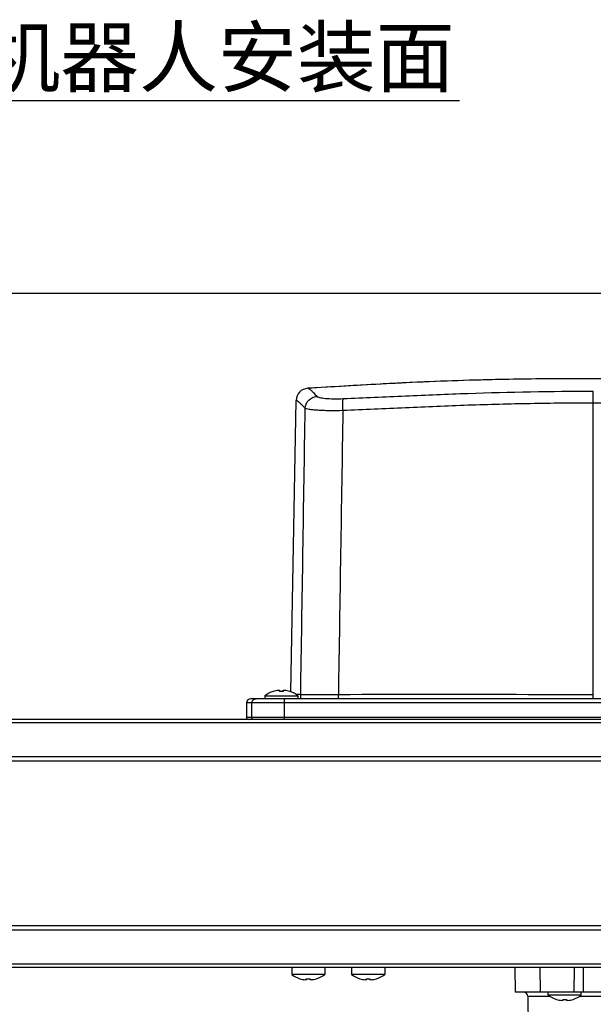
# Model space of a CAD drawing. Header units: millimetres. Extents: x 4086 to 8318, y 123 to 1549.
# Tile 28 of 54: x 6844 to 6914, y 986 to 1105. Entities that reach past the tile are written whole.
import ezdxf
from ezdxf import colors
from ezdxf.entities.mleader import LeaderData, LeaderLine
from ezdxf.math import Vec2, Vec3

# ---------------------------------------------------------------- set-up
doc = ezdxf.new("R2010")
doc.units = ezdxf.units.MM
doc.layers.add('00_COMPONENTS', color=7, linetype='Continuous')
doc.layers.add('细线层', color=7, linetype='Continuous', lineweight=0)
doc.styles.get("Standard").update_dxf_attribs({"font": 'SourceHanSansCN-Normal.ttf'})
doc.dimstyles.new('直线标注', dxfattribs={"dimtxt": 7, "dimasz": 3, "dimexe": 1.25, "dimexo": 0.625, "dimtad": 1, "dimdec": 1, "dimlfac": 2, "dimdsep": 46, "dimtxsty": 'Standard', "dimcen": 2.5, "dimadec": 0, "dimazin": 0, "dimtm": 1e-09, "dimtfac": 1, "dimtdec": 1, "dimtmove": 0, "dimatfit": 3, "dimfxl": 0, "dimarcsym": 0})

# ---------------------------------------------------------------- blocks, each defined once
blk = doc.blocks.new('*D840')
at = {"color": 0, "lineweight": -2}
for p, q in [((6720.94, 1064.57), (6703.17, 1064.57)), ((6704.42, 850.07), (6704.42, 1061.57)), ((7083.22, 847.07), (6703.17, 847.07))]:
    blk.add_line(p, q, dxfattribs=at)
at = {"color": 0}
for points in [[(6704.92, 1061.57), (6703.92, 1061.57), (6704.42, 1064.57)], [(6703.92, 850.07), (6704.92, 850.07), (6704.42, 847.07)]]:
    blk.add_solid(points, dxfattribs=at)
at = {"layer": 'Defpoints', "color": 0}
for p in [(6704.42, 1064.57), (6721.56, 1064.57), (7083.85, 847.07)]:
    blk.add_point(p, dxfattribs=at)
at = {"color": 0, "insert": (6700.16, 955.82), "char_height": 7, "attachment_point": 5, "rotation": 90}
blk.add_mtext('435.2', dxfattribs=at)
blk = doc.blocks.new('*D843')
at = {"color": 0, "lineweight": -2}
for p, q in [((6989.13, 1072.07), (6989.13, 1091.1)), ((6826.19, 1072.07), (6990.38, 1072.07)), ((6989.13, 1064.72), (6989.13, 1069.07)), ((6914.49, 1061.72), (6990.38, 1061.72))]:
    blk.add_line(p, q, dxfattribs=at)
at = {"color": 0}
for points in [[(6989.63, 1069.07), (6988.63, 1069.07), (6989.13, 1072.07)], [(6988.63, 1064.72), (6989.63, 1064.72), (6989.13, 1061.72)]]:
    blk.add_solid(points, dxfattribs=at)
at = {"layer": 'Defpoints', "color": 0}
for p in [(6825.56, 1072.07), (6989.13, 1072.07), (6913.86, 1061.72)]:
    blk.add_point(p, dxfattribs=at)
at = {"color": 0, "insert": (6984.94, 1085.66), "char_height": 7, "attachment_point": 5, "rotation": 90}
blk.add_mtext('22', dxfattribs=at)
blk = doc.blocks.new('*D848')
at = {"color": 0, "lineweight": -2}
for p, q in [((6824.69, 1072.07), (7146.52, 1072.07)), ((7145.27, 814.22), (7145.27, 1069.07)), ((7070.24, 811.22), (7146.52, 811.22))]:
    blk.add_line(p, q, dxfattribs=at)
at = {"color": 0}
for points in [[(7145.77, 1069.07), (7144.77, 1069.07), (7145.27, 1072.07)], [(7144.77, 814.22), (7145.77, 814.22), (7145.27, 811.22)]]:
    blk.add_solid(points, dxfattribs=at)
at = {"layer": 'Defpoints', "color": 0}
for p in [(6824.06, 1072.07), (7145.27, 1072.07), (7069.61, 811.22)]:
    blk.add_point(p, dxfattribs=at)
at = {"color": 0, "insert": (7141.01, 944.09), "char_height": 7, "attachment_point": 5, "rotation": 90}
blk.add_mtext('523.7', dxfattribs=at)
blk = doc.blocks.new('_Dot')
at = {"color": 0, "linetype": 'ByBlock', "lineweight": -2}
blk.add_line((-0.5, 0), (-1, 0), dxfattribs=at)
at = {"color": 0, "linetype": 'ByBlock', "const_width": 0.5}
blk.add_lwpolyline([(-0.25, 0, 1), (0.25, 0, 1)], format="xyb", close=True, dxfattribs=at)
blk = doc.blocks.new('*D960')
at = {"layer": 'Defpoints', "color": 0}
for p in [(6762.11, 990.47), (6764.53, 990.47), (6903.79, 882.98)]:
    blk.add_point(p, dxfattribs=at)
at = {"layer": '细线层', "color": 0, "lineweight": -2}
for p, q in [((6762.74, 990.47), (6765.78, 990.47)), ((6764.53, 885.98), (6764.53, 987.47)), ((6903.16, 882.98), (6763.28, 882.98))]:
    blk.add_line(p, q, dxfattribs=at)
at = {"layer": '细线层', "color": 0}
for points in [[(6765.03, 987.47), (6764.03, 987.47), (6764.53, 990.47)], [(6764.03, 885.98), (6765.03, 885.98), (6764.53, 882.98)]]:
    blk.add_solid(points, dxfattribs=at)
at = {"layer": '细线层', "color": 0, "insert": (6760.28, 936.72), "char_height": 7, "attachment_point": 5, "rotation": 90}
blk.add_mtext('215', dxfattribs=at)
blk = doc.blocks.new('*D961')
at = {"layer": 'Defpoints', "color": 0}
for p in [(6815.84, 1072.07), (7113.5, 1072.07), (7065.59, 986.76)]:
    blk.add_point(p, dxfattribs=at)
at = {"layer": '细线层', "color": 0, "lineweight": -2}
for p, q in [((6816.46, 1072.07), (7114.75, 1072.07)), ((7113.5, 989.76), (7113.5, 1069.07)), ((7066.22, 986.76), (7114.75, 986.76))]:
    blk.add_line(p, q, dxfattribs=at)
at = {"layer": '细线层', "color": 0}
for points in [[(7114, 1069.07), (7113, 1069.07), (7113.5, 1072.07)], [(7113, 989.76), (7114, 989.76), (7113.5, 986.76)]]:
    blk.add_solid(points, dxfattribs=at)
at = {"layer": '细线层', "color": 0, "insert": (7109.24, 1029.42), "char_height": 7, "attachment_point": 5, "rotation": 90}
blk.add_mtext('167.3', dxfattribs=at)

msp = doc.modelspace()

# ---------------------------------------------------------------- linework, layer by layer
at = {"layer": '00_COMPONENTS', "color": 7, "linetype": 'Continuous'}
for p, q in [((6888.1779, 1061.0645), (6885.6931, 1060.9284)), ((6891.1962, 1061.2176), (6891.0297, 1061.2096)), ((6896.1851, 1061.4303), (6893.4189, 1061.3193)), ((6899.0506, 1061.5252), (6896.185, 1061.4303)), ((6902.0144, 1061.6014), (6899.0507, 1061.5252)), ((6905.0751, 1061.658), (6902.0143, 1061.6014)), ((6902.5693, 1061.6133), (6902.3218, 1061.6081)), ((6908.2338, 1061.6956), (6905.0751, 1061.658)), ((6912.6942, 1061.7188), (6908.2338, 1061.6956)), ((6915.7556, 1061.7171), (6911.4976, 1061.7156)), ((6879.2917, 1060.5533), (6879.2924, 1060.5534)), ((6913.8604, 1058.7721), (6913.8604, 1060.2185)), ((6877.2671, 1023.8045), (6877.8811, 1059.0822)), ((6913.8604, 1022.9697), (6913.8604, 1058.7721)), ((6875.1028, 1023.8595), (6875.1066, 1023.8529)), ((6875.8904, 1023.991), (6875.8904, 1023.8529)), ((6876.3304, 1023.991), (6876.3304, 1023.8529)), ((6877.1141, 1023.8529), (6877.1179, 1023.8595)), ((6955.3254, 1022.9697), (6872.3954, 1022.9697)), ((6874.1104, 1023.3314), (6874.1104, 1022.9697)), ((6874.1104, 1023.3314), (6878.1104, 1023.3314)), ((6876.4965, 1020.4697), (6876.4965, 1022.9697)), ((6878.4459, 1023.4697), (6877.9117, 1023.4697)), ((6878.1104, 1023.3314), (6878.1104, 1022.9697)), ((6878.4416, 1022.9697), (6878.4416, 1023.4697)), ((6878.4423, 1023.4697), (6882.9996, 1023.4696)), ((6882.9987, 1022.9697), (6882.9987, 1023.4697)), ((6871.8954, 1022.4784), (6871.8648, 1020.724)), ((6955.8253, 1022.4784), (6871.8954, 1022.4784)), ((6872.5134, 1020.724), (6872.544, 1022.4784)), ((6960.6104, 1020.4697), (6762.1104, 1020.4697)), ((6871.8648, 1020.724), (6955.8559, 1020.724)), ((6960.6104, 1020.0619), (6762.1104, 1020.0619)), ((6762.1104, 1015.9697), (6960.6104, 1015.9697)), ((6759.5298, 1015.4697), (6963.1909, 1015.4697)), ((6963.1909, 995.4697), (6759.5298, 995.4697)), ((6960.6104, 994.9697), (6762.1104, 994.9697)), ((6762.1104, 990.8775), (6960.6104, 990.8775)), ((6762.1104, 990.4697), (6960.6104, 990.4697)), ((6877.3604, 990.4697), (6877.3604, 989.6079)), ((6881.3604, 990.4697), (6881.3604, 989.6079)), ((6884.6104, 990.4697), (6884.6104, 989.6079)), ((6888.6104, 990.4697), (6888.6104, 989.6079)), ((6904.3604, 990.4697), (6904.4128, 987.4697)), ((6907.4647, 987.4697), (6907.4123, 990.4697)), ((6911.5361, 990.4697), (6911.5165, 987.4697)), ((6912.6571, 987.4697), (6912.6767, 990.4697)), ((6881.3604, 989.6079), (6877.3604, 989.6079)), ((6888.6104, 989.6079), (6884.6104, 989.6079)), ((6878.3566, 989.0864), (6878.3528, 989.0798)), ((6879.1404, 988.9483), (6879.1404, 989.0864)), ((6879.5804, 989.0864), (6879.5804, 988.9483)), ((6880.3679, 989.0798), (6880.3641, 989.0864)), ((6885.6066, 989.0864), (6885.6028, 989.0798)), ((6886.3904, 988.9483), (6886.3904, 989.0864)), ((6886.8304, 989.0864), (6886.8304, 988.9483)), ((6887.6179, 989.0798), (6887.6141, 989.0864)), ((6959.808, 987.4697), (6904.4128, 987.4697)), ((6905.9212, 986.9607), (6906.1567, 973.4697)), ((6905.9212, 986.9607), (6908.6452, 986.9607)), ((6908.4104, 987.1079), (6908.4104, 987.4697)), ((6912.4104, 987.1079), (6908.4104, 987.1079)), ((6912.1716, 986.9607), (6952.0415, 986.9607)), ((6912.4104, 987.1079), (6912.4104, 987.4697)), ((6909.4066, 986.5864), (6909.4028, 986.5798)), ((6910.1904, 986.5864), (6910.1904, 986.4483)), ((6910.6304, 986.4483), (6910.6304, 986.5864)), ((6911.4179, 986.5798), (6911.4141, 986.5864))]:
    msp.add_line(p, q, dxfattribs=at)
for points in [[(6885.6933, 1060.9285), (6883.2971, 1060.7911), (6879.2924, 1060.5534)], [(6893.4189, 1061.3193), (6890.75, 1061.196), (6888.1781, 1061.0646)]]:
    msp.add_lwpolyline(points, dxfattribs=at)
for centre, radius, start, end in [((6910.8851, 658.8867), 402.8124, 91.218127, 92.801642), ((6912.7239, 563.9671), 497.7497, 90.172534, 91.168968), ((6879.3818, 1059.056), 1.5, 93.442847, 178.999994), ((6873.5671, 1053.7867), 6.9094, 44.246299, 44.79126), ((6876.1104, 1020.7697), 3.2425, 96.552172, 108.032352), ((6876.1104, 1020.1893), 3.6702, 86.563644, 93.436356), ((6876.1104, 1020.7697), 3.2425, 71.967648, 83.447828), ((6876.0987, 1020.7477), 3.2745, 52.095773, 71.865149), ((6872.3954, 1022.4697), 0.5, 89.999638, 178.999828), ((6872.1148, 1020.7197), 0.25, 178.999847, 269.999992), ((6879.3604, 992.1697), 3.25, 232.020128, 251.939792), ((6879.3604, 992.1697), 3.25, 288.060208, 307.979872), ((6886.6104, 992.1697), 3.25, 232.020128, 251.939792), ((6886.6104, 992.1697), 3.25, 288.060208, 307.979872), ((6879.3604, 992.1697), 3.2425, 251.967648, 263.447828), ((6879.3604, 992.7525), 3.6727, 266.565833, 273.434167), ((6879.3604, 992.1697), 3.2425, 276.552172, 288.032352), ((6886.6104, 992.1697), 3.2425, 251.967648, 263.447828), ((6886.6104, 992.7525), 3.6727, 266.565833, 273.434167), ((6886.6104, 992.1697), 3.2425, 276.552172, 288.032352), ((6905.4213, 986.952), 0.5, 1, 89), ((6910.4104, 989.6697), 3.25, 288.060208, 307.979872), ((6910.4104, 989.6697), 3.2425, 251.967648, 263.447828), ((6910.4104, 990.25), 3.6702, 266.563644, 273.436356), ((6910.4104, 989.6697), 3.2425, 276.552172, 288.032352)]:
    msp.add_arc(centre, radius, start, end, dxfattribs=at)
for points, knots in [([(6891.0297, 1061.2096), (6890.0417, 1061.1618), (6886.128, 1060.9613), (6882.2161, 1060.7293), (6879.2917, 1060.5533)], [0, 0, 0, 0, 0.25241043, 1, 1, 1, 1]), ([(6879.2923, 1060.5534), (6879.3073, 1060.5542), (6879.3644, 1060.5389), (6879.4872, 1060.4804), (6879.6845, 1060.3313), (6879.8277, 1060.188), (6879.9133, 1060.0981)], [0, 0, 0, 0, 0.0574649, 0.22186709, 0.52287428, 1, 1, 1, 1]), ([(6879.9133, 1060.0981), (6879.9486, 1060.061), (6880.1106, 1059.8871), (6880.2703, 1059.711), (6880.3985, 1059.5756)], [0, 0, 0, 0, 0.21530486, 1, 1, 1, 1]), ([(6883.5898, 1059.3029), (6886.102, 1059.4039), (6891.1346, 1059.6432), (6901.2212, 1060.0708), (6908.8031, 1060.2107), (6913.8604, 1060.2185)], [0, 0, 0, 0, 0.24904439, 0.49905633, 1, 1, 1, 1]), ([(6878.4706, 1058.6546), (6878.4235, 1058.7019), (6878.3371, 1058.7861), (6878.2152, 1058.8942), (6878.1136, 1058.9728), (6878.0316, 1059.0259), (6877.9677, 1059.0575), (6877.9274, 1059.0739), (6877.9022, 1059.0786), (6877.8931, 1059.083), (6877.882, 1059.0793), (6877.882, 1059.0822)], [0, 0, 0, 0, 0.27177587, 0.49112707, 0.66334589, 0.7940228, 0.88865402, 0.95209346, 0.97340349, 0.98830428, 1, 1, 1, 1]), ([(6878.9847, 1058.1159), (6878.9404, 1058.1618), (6878.7842, 1058.3256), (6878.6301, 1058.4913), (6878.5166, 1058.6077)], [0, 0, 0, 0, 0.28180813, 1, 1, 1, 1]), ([(6878.9847, 1058.1159), (6878.9961, 1058.4781), (6879.3045, 1059.2196), (6880.0358, 1059.5521), (6880.3985, 1059.5756)], [0, 0, 0, 0, 0.49923551, 1, 1, 1, 1]), ([(6880.3984, 1059.5756), (6880.4303, 1059.5418), (6880.5457, 1059.4886), (6880.763, 1059.4286), (6881.0727, 1059.3759), (6881.6363, 1059.3137), (6882.4859, 1059.2775), (6883.2032, 1059.2874), (6883.5898, 1059.3029)], [0, 0, 0, 0, 0.04316764, 0.11353324, 0.21114246, 0.33373717, 0.6406062, 1, 1, 1, 1]), ([(6883.5491, 1057.8485), (6883.5426, 1058.0158), (6883.534, 1058.3375), (6883.5361, 1058.7695), (6883.5483, 1059.0689), (6883.5698, 1059.2317), (6883.5815, 1059.2849), (6883.5898, 1059.3029)], [0, 0, 0, 0, 0.34440599, 0.6615025, 0.88933813, 0.95907315, 1, 1, 1, 1]), ([(6913.8604, 1058.7721), (6911.3314, 1058.7629), (6906.2737, 1058.7161), (6899.9541, 1058.5446), (6894.9015, 1058.353), (6889.8549, 1058.1256), (6886.0709, 1057.9582), (6883.5491, 1057.8485)], [0, 0, 0, 0, 0.25015964, 0.50029638, 0.62532816, 0.75031079, 1, 1, 1, 1]), ([(6944.1717, 1057.8485), (6941.6499, 1057.9581), (6937.8659, 1058.1257), (6932.8194, 1058.353), (6927.7667, 1058.5445), (6921.447, 1058.716), (6916.3893, 1058.7615), (6913.8604, 1058.7721)], [0, 0, 0, 0, 0.24968824, 0.37467028, 0.49970163, 0.74983998, 1, 1, 1, 1]), ([(6883.5488, 1057.8486), (6882.9966, 1057.8367), (6882.1944, 1057.8288), (6881.1706, 1057.8534), (6880.511, 1057.8837), (6879.9538, 1057.9258), (6879.5119, 1057.9756), (6879.204, 1058.0339), (6879.0381, 1058.0801), (6878.9883, 1058.1158)], [0, 0, 0, 0, 0.36137411, 0.52469422, 0.67004366, 0.79317388, 0.89061984, 0.95989858, 1, 1, 1, 1]), ([(6875.7404, 1023.991), (6875.7501, 1023.9922), (6875.7857, 1023.9958), (6875.8214, 1023.9982), (6875.8473, 1023.9982)], [0, 0, 0, 0, 0.27500189, 1, 1, 1, 1]), ([(6875.8703, 1023.9973), (6875.8732, 1023.9971), (6875.8791, 1023.9961), (6875.8904, 1023.9952), (6875.8904, 1023.991)], [0, 0, 0, 0, 0.4096573, 1, 1, 1, 1]), ([(6876.3304, 1023.991), (6876.3304, 1023.9952), (6876.3416, 1023.9961), (6876.3476, 1023.9971), (6876.3505, 1023.9973)], [0, 0, 0, 0, 0.59037011, 1, 1, 1, 1]), ([(6872.544, 1022.4784), (6872.5461, 1022.6045), (6872.6542, 1022.8651), (6872.9164, 1022.9697), (6873.0423, 1022.9697)], [0, 0, 0, 0, 0.50054682, 1, 1, 1, 1]), ([(6913.8604, 1023.4624), (6911.2355, 1023.464), (6900.9484, 1023.4712), (6890.6613, 1023.4726), (6882.9991, 1023.4665)], [0, 0, 0, 0, 0.25515801, 1, 1, 1, 1]), ([(6872.7626, 1020.4697), (6872.6991, 1020.4697), (6872.5664, 1020.5231), (6872.5136, 1020.6558), (6872.5134, 1020.7197)], [0, 0, 0, 0, 0.49869279, 1, 1, 1, 1]), ([(6879.1404, 988.9483), (6879.1404, 988.9441), (6879.1291, 988.9432), (6879.1232, 988.9423), (6879.1203, 988.942)], [0, 0, 0, 0, 0.59036711, 1, 1, 1, 1]), ([(6879.6005, 988.942), (6879.5976, 988.9423), (6879.5916, 988.9433), (6879.5804, 988.9441), (6879.5804, 988.9483)], [0, 0, 0, 0, 0.40966228, 1, 1, 1, 1]), ([(6879.7304, 988.9483), (6879.7208, 988.9472), (6879.6859, 988.9436), (6879.6507, 988.9412), (6879.6252, 988.9412)], [0, 0, 0, 0, 0.27381897, 1, 1, 1, 1]), ([(6886.3904, 988.9483), (6886.3904, 988.9441), (6886.3791, 988.9432), (6886.3732, 988.9423), (6886.3703, 988.942)], [0, 0, 0, 0, 0.59036711, 1, 1, 1, 1]), ([(6886.8505, 988.942), (6886.8476, 988.9423), (6886.8416, 988.9433), (6886.8304, 988.9441), (6886.8304, 988.9483)], [0, 0, 0, 0, 0.40966228, 1, 1, 1, 1]), ([(6886.9804, 988.9483), (6886.9708, 988.9472), (6886.9359, 988.9436), (6886.9007, 988.9412), (6886.8752, 988.9412)], [0, 0, 0, 0, 0.27381897, 1, 1, 1, 1]), ([(6910.1904, 986.4483), (6910.1904, 986.4441), (6910.1791, 986.4432), (6910.1732, 986.4423), (6910.1703, 986.442)], [0, 0, 0, 0, 0.59037011, 1, 1, 1, 1]), ([(6910.6505, 986.442), (6910.6476, 986.4423), (6910.6416, 986.4433), (6910.6304, 986.4441), (6910.6304, 986.4483)], [0, 0, 0, 0, 0.4096573, 1, 1, 1, 1]), ([(6910.7804, 986.4483), (6910.7706, 986.4472), (6910.7351, 986.4436), (6910.6994, 986.4411), (6910.6735, 986.4412)], [0, 0, 0, 0, 0.27500189, 1, 1, 1, 1])]:
    msp.add_open_spline(points, degree=3, knots=knots, dxfattribs=at)
for points in [[(6878.4423, 1023.4697), (6878.6226, 1035.0185), (6878.8079, 1046.5671), (6878.9883, 1058.1158)], [(6883.5488, 1057.8486), (6883.3657, 1046.3889), (6883.1824, 1034.9293), (6882.9996, 1023.4696)], [(6875.1028, 1023.8596), (6874.7466, 1023.7434), (6874.4059, 1023.5619), (6874.1104, 1023.3314)], [(6875.8473, 1023.9982), (6875.855, 1023.9981), (6875.8626, 1023.998), (6875.8703, 1023.9973)], [(6876.3505, 1023.9973), (6876.3581, 1023.998), (6876.3658, 1023.9981), (6876.3735, 1023.9982)], [(6876.3735, 1023.9982), (6876.3841, 1023.9982), (6876.3947, 1023.9978), (6876.4054, 1023.9973)], [(6876.4054, 1023.9973), (6876.4304, 1023.9961), (6876.4555, 1023.9939), (6876.4804, 1023.991)], [(6879.0654, 988.942), (6879.0403, 988.9432), (6879.0153, 988.9454), (6878.9904, 988.9483)], [(6879.0956, 988.9412), (6879.0855, 988.9412), (6879.0755, 988.9415), (6879.0654, 988.942)], [(6879.1203, 988.942), (6879.1121, 988.9413), (6879.1038, 988.9412), (6879.0956, 988.9412)], [(6879.6252, 988.9412), (6879.6169, 988.9412), (6879.6087, 988.9413), (6879.6005, 988.942)], [(6886.3154, 988.942), (6886.2903, 988.9432), (6886.2653, 988.9454), (6886.2404, 988.9483)], [(6886.3456, 988.9412), (6886.3355, 988.9412), (6886.3255, 988.9415), (6886.3154, 988.942)], [(6886.3703, 988.942), (6886.3621, 988.9413), (6886.3538, 988.9412), (6886.3456, 988.9412)], [(6886.8752, 988.9412), (6886.8669, 988.9412), (6886.8587, 988.9413), (6886.8505, 988.942)], [(6908.4104, 987.108), (6908.7059, 986.8774), (6909.0466, 986.696), (6909.4028, 986.5798)], [(6910.1154, 986.442), (6910.0903, 986.4432), (6910.0653, 986.4454), (6910.0404, 986.4483)], [(6910.1473, 986.4412), (6910.1367, 986.4412), (6910.126, 986.4415), (6910.1154, 986.442)], [(6910.1703, 986.442), (6910.1627, 986.4414), (6910.155, 986.4412), (6910.1473, 986.4412)], [(6910.6735, 986.4412), (6910.6658, 986.4412), (6910.6581, 986.4414), (6910.6505, 986.442)]]:
    msp.add_open_spline(points, degree=3, dxfattribs=at)

# ---------------------------------------------------------------- dimensions: what is measured, and where the dimension line sits
for base, p1, p2, text, picture, middle in [((6989.126, 1072.0718), (6913.8604, 1061.7164), (6825.5641, 1072.0718), '22', '*D843', (6989.126, 1085.6644)), ((7145.2667, 1072.0718), (7069.6104, 811.2197), (6824.0641, 1072.0718), '523.7', '*D848', (7145.2667, 944.0947))]:
    dim = msp.add_linear_dim(base=base, p1=p1, p2=p2, angle=90, text=text, dimstyle='直线标注', override={"dimtxsty": 'Standard'})
    dim.commit()
    dim.dimension.update_dxf_attribs({"geometry": picture, "text_midpoint": middle, "dimtype": 160})
dim = msp.add_linear_dim(base=(6704.4197, 1064.5718), p1=(7083.8477, 847.0697), p2=(6721.5641, 1064.5718), angle=90, text='435.2', dimstyle='直线标注', override={"dimtxsty": 'Standard'})
dim.commit()
dim.dimension.update_dxf_attribs({"geometry": '*D840', "text_midpoint": (6700.1639, 955.8207)})
at = {"layer": '细线层'}
dim = msp.add_linear_dim(base=(7113.4964, 1072.0718), p1=(7065.593, 986.7588), p2=(6815.8366, 1072.0718), angle=90, text='167.3', dimstyle='直线标注', override={"dimtxsty": 'Standard'}, dxfattribs=at)
dim.commit()
dim.dimension.update_dxf_attribs({"geometry": '*D961', "text_midpoint": (7113.4964, 1029.4153), "dimtype": 160})
dim = msp.add_linear_dim(base=(6764.5308, 990.4697), p1=(6903.7892, 882.9791), p2=(6762.1104, 990.4697), angle=90, dimstyle='直线标注', dxfattribs=at)
dim.commit()
dim.dimension.update_dxf_attribs({"geometry": '*D960', "text_midpoint": (6760.2798, 936.7244)})

# ---------------------------------------------------------------- leaders
ml = msp.add_multileader_mtext('Standard', dxfattribs=at)
ml.set_content('机器人安装面')
ml.set_leader_properties()
ml.set_arrow_properties(name='DOT')
ml.build(insert=Vec2(0, 0))
ml.multileader.update_dxf_attribs({"text_left_attachment_type": 6, "text_right_attachment_type": 5, "dogleg_length": 0.36})
ctx = ml.context
ctx.base_point, ctx.char_height, ctx.plane_origin = Vec3(6837.7912, 1095.3732), 7, Vec3(6823.6104, 1067.3197)
ctx.left_attachment, ctx.right_attachment = 6, 5
notes = []
notes.append((ctx, [(0, (1, 1, 0), (6837.4312, 1095.3732), (1, 0), 0.36, [(0, [(6820.9697, 1071.0697)], 0, [])])]))
ctx.mtext.insert, ctx.mtext.flow_direction = Vec3(6839.7912, 1104.143), 5
for ctx, leaders in notes:
    for number, flags, end, landing, length, lines in leaders:
        leader = LeaderData()
        leader.index, (leader.has_last_leader_line, leader.has_dogleg_vector, leader.attachment_direction) = number, flags
        leader.last_leader_point, leader.dogleg_vector, leader.dogleg_length = Vec3(end), Vec3(landing), length
        for number, points, colour, breaks in lines:
            line = LeaderLine()
            line.index, line.vertices, line.color, line.breaks = number, Vec3.list(points), colors.encode_raw_color(colour), breaks
            leader.lines.append(line)
        ctx.leaders.append(leader)

doc.saveas('drawing.dxf')
